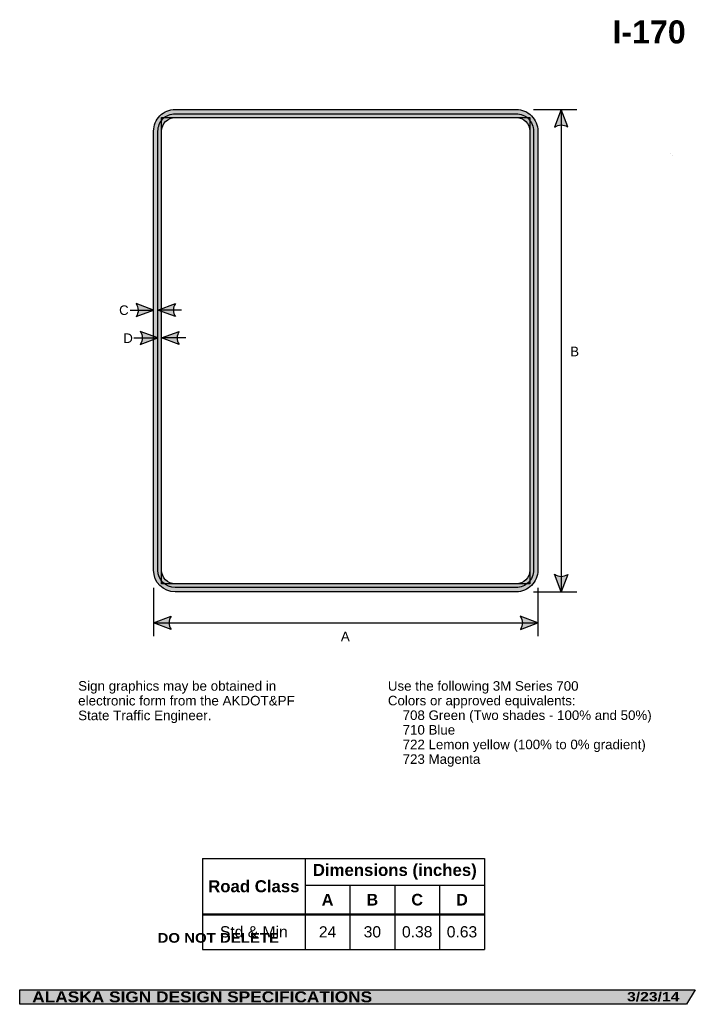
# Model space of a CAD drawing. Header units: feet. Extents: x 3.7 to 45.9, y 0.2 to 61.7.
import ezdxf
from ezdxf.enums import TextEntityAlignment as Align

# ---------------------------------------------------------------- set-up
doc = ezdxf.new("R2010")
doc.units = ezdxf.units.FT
doc.header["$MEASUREMENT"] = 0
doc.header["$XCLIPFRAME"] = 2
doc.layers.add('Sign', color=7, linetype='Continuous')
doc.styles.add('ARIAL', font='arial.ttf')
doc.styles.add('ARIAL B', font='arialbd.ttf')
doc.styles.add('ARIAL BLACK B', font='ariblk.ttf')
doc.styles.add('ARIAL BLACK BI', font='ariblk.ttf')
picture_1 = doc.add_image_def('image1.jpg', size_in_pixel=(2241, 2909))

# ---------------------------------------------------------------- blocks, each defined once
blk = doc.blocks.new('*T2')
at = {"color": 0, "linetype": 'ByBlock', "lineweight": -2, "transparency": 16777216}
for p, q in [((0, 0), (17.61687852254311, 0)), ((0, 0), (0, -5.686889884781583)), ((6.416878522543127, 0), (6.416878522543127, -5.686889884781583)), ((17.61687852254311, 0), (17.61687852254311, -5.686889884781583)), ((6.416878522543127, -1.670204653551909), (17.61687852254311, -1.670204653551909)), ((9.216878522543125, -1.670204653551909), (9.216878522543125, -5.686889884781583)), ((12.01687852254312, -1.670204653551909), (12.01687852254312, -5.686889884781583)), ((14.81687852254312, -1.670204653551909), (14.81687852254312, -5.686889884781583)), ((0, -3.489272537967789), (17.61687852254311, -3.489272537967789)), ((0, -5.686889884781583), (17.61687852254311, -5.686889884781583))]:
    blk.add_line(p, q, dxfattribs=at)
at = {"color": 18, "transparency": 16777216, "attachment_point": 5}
for s, insert, char_height, width, style in [('Dimensions (inches)', (12.01687852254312, -0.8351023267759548), 0.75, 11.07999999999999, 'ARIAL B'), ('Road Class', (3.208439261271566, -1.744636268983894), 0.75, 6.296878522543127, 'ARIAL B'), ('A', (7.816878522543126, -2.579738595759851), 0.725, 2.679999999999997, 'ARIAL B'), ('B', (10.61687852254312, -2.579738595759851), 0.725, 2.679999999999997, 'ARIAL B'), ('C', (13.41687852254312, -2.579738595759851), 0.725, 2.679999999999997, 'ARIAL B'), ('D', (16.21687852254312, -2.579738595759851), 0.725, 2.679999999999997, 'ARIAL B'), ('Std & Min', (3.208439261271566, -4.588081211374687), 0.7, 6.296878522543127, 'ARIAL'), ('24', (7.816878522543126, -4.588081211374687), 0.7, 2.679999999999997, 'ARIAL'), ('30', (10.61687852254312, -4.588081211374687), 0.7, 2.679999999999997, 'ARIAL'), ('0.38', (13.41687852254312, -4.588081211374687), 0.7, 2.679999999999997, 'ARIAL'), ('0.63', (16.21687852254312, -4.588081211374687), 0.7, 2.679999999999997, 'ARIAL')]:
    blk.add_mtext(s, dxfattribs=dict(at, insert=insert, char_height=char_height, width=width, style=style))

msp = doc.modelspace()

# ---------------------------------------------------------------- hatches: boundary and pattern name
at = {"true_color": 0xffffff}
h = msp.add_hatch(color=7, dxfattribs=at)
h.dxf.hatch_style = 1
h.paths.add_polyline_path([(36.08080030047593, 54.70104493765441, 0.4142135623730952), (34.73024347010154, 56.05160176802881), (13.41962249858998, 56.05160176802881, 0.4142135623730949), (12.06906566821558, 54.70104493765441), (12.06906566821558, 27.27332547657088, 0.4142135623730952), (13.41962249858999, 25.92276864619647), (34.73024347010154, 25.92276864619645, 0.4142135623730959), (36.08080030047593, 27.27332547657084)])
h.paths.add_polyline_path([(12.33898373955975, 54.70104493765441, -0.4142135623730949), (13.41962249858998, 55.78168369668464), (34.73024347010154, 55.78168369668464, -0.4142135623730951), (35.81088222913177, 54.70104493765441), (35.81088222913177, 27.27332547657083, -0.4142135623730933), (34.73024347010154, 26.19268671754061), (13.41962249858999, 26.19268671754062, -0.4142135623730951), (12.33898373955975, 27.27332547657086)], flags=16)
h.paths.add_polyline_path([(12.57088222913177, 54.70104493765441, -0.414213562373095), (13.41962249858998, 55.54978520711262), (34.73024347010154, 55.54978520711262, -0.4142135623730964), (35.57898373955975, 54.70104493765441), (35.57898373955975, 27.27332547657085, -0.4142135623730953), (34.73024347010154, 26.42458520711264), (13.41962249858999, 26.42458520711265, -0.4142135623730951), (12.57088222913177, 27.27332547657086), (12.57088222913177, 43.43662298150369), (12.33898373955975, 43.52428132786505), (12.57088222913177, 43.61007984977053)], flags=0)
h.paths.add_polyline_path([(13.6694365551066, 42.19083270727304, 0.3075607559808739), (13.65940402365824, 41.37292156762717), (12.57088222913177, 41.78438617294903)], flags=0)
h = msp.add_hatch(color=256)
h.dxf.hatch_style = 1
edge = h.paths.add_edge_path()
edge.add_line((37.94440712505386, 54.96266970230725), (37.53402952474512, 56.05160176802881))
edge.add_line((37.53402952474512, 56.05160176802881), (37.12648637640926, 54.95345379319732))
edge.add_arc((37.54222926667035, 54.35610697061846), 0.7277811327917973, 56.4538654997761, 124.837238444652, ccw=False)
at = {"true_color": 0x0000e3}
h = msp.add_hatch(color=172, dxfattribs=at)
h.dxf.hatch_style = 1
h.paths.add_polyline_path([(12.33898373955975, 54.70104493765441), (12.33898373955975, 27.27332547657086, 0.4142135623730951), (13.41962249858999, 26.19268671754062), (34.73024347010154, 26.19268671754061, 0.4142135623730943), (35.81088222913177, 27.27332547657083), (35.81088222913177, 54.70104493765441, 0.4142135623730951), (34.73024347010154, 55.78168369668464), (13.41962249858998, 55.78168369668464, 0.4142135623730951)])
h.paths.add_polyline_path([(13.41962249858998, 55.54978520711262), (34.73024347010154, 55.54978520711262, -0.4142135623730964), (35.57898373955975, 54.70104493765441), (35.57898373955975, 27.27332547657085, -0.4142135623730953), (34.73024347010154, 26.42458520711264), (13.41962249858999, 26.42458520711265, -0.4142135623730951), (12.57088222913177, 27.27332547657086), (12.57088222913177, 54.70104493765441, -0.414213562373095)], flags=16)
h = msp.add_hatch(color=256)
h.dxf.hatch_style = 1
edge = h.paths.add_edge_path()
edge.add_line((10.9805438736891, 43.11267175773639), (12.06906566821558, 43.52413636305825))
edge.add_line((12.06906566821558, 43.52413636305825), (10.97051134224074, 43.93058289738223))
edge.add_arc((10.37357990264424, 43.5142438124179), 0.7277811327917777, -33.48892934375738, 34.89444360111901, ccw=False)
h = msp.add_hatch(color=256)
h.dxf.hatch_style = 1
edge = h.paths.add_edge_path()
edge.add_line((13.42750553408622, 43.11281672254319), (12.33898373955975, 43.52428132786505))
edge.add_line((12.33898373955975, 43.52428132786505), (13.43753806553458, 43.93072786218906))
edge.add_arc((14.0344695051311, 43.51438877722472), 0.7277811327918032, 145.105556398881, 213.4889293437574)
h = msp.add_hatch(color=256)
h.dxf.hatch_style = 1
edge = h.paths.add_edge_path()
edge.add_line((11.23901326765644, 41.37116621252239), (12.32753506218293, 41.78263081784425))
edge.add_line((12.32753506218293, 41.78263081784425), (11.22898073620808, 42.18907735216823))
edge.add_arc((10.63204929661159, 41.77273826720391), 0.7277811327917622, -33.488929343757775, 34.89444360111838, ccw=False)
h = msp.add_hatch(color=256)
h.dxf.hatch_style = 1
edge = h.paths.add_edge_path()
edge.add_line((13.65940402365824, 41.37292156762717), (12.57088222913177, 41.78438617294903))
edge.add_line((12.57088222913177, 41.78438617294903), (13.6694365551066, 42.19083270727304))
edge.add_arc((14.26636799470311, 41.7744936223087), 0.7277811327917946, 145.1055563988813, 213.4889293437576)
h = msp.add_hatch(color=256)
h.dxf.hatch_style = 1
edge = h.paths.add_edge_path()
edge.add_line((37.94440712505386, 27.01170071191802), (37.53402952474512, 25.92276864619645))
edge.add_line((37.53402952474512, 25.92276864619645), (37.12648637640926, 27.02091662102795))
edge.add_arc((37.54222926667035, 27.61826344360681), 0.7277811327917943, 235.1627615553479, 303.546134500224)
h = msp.add_hatch(color=256)
h.dxf.hatch_style = 1
edge = h.paths.add_edge_path()
edge.add_line((13.15758746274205, 23.58216739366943), (12.06906566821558, 23.99363199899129))
edge.add_line((12.06906566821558, 23.99363199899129), (13.16761999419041, 24.4000785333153))
edge.add_arc((13.76455143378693, 23.98373944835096), 0.7277811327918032, 145.105556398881, 213.4889293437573)
h = msp.add_hatch(color=256)
h.dxf.hatch_style = 1
edge = h.paths.add_edge_path()
edge.add_line((34.99227850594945, 23.58216739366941), (36.08080030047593, 23.99363199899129))
edge.add_line((36.08080030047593, 23.99363199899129), (34.98224597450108, 24.40007853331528))
edge.add_arc((34.38531453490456, 23.98373944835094), 0.727781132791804, -33.48892934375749, 34.89444360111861, ccw=False)
at = {"layer": 'Sign', "true_color": 0xffffff}
msp.add_hatch(color=7, dxfattribs=at).paths.add_polyline_path([(12.33898373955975, 43.52428132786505), (12.57088222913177, 43.61007984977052), (12.57088222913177, 43.43662298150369)])
at = {"layer": 'Sign', "true_color": 0x000000}
msp.add_hatch(color=18, dxfattribs=at).paths.add_polyline_path([(3.699686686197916, 1.066867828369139), (45.92097727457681, 1.066867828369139), (45.37503178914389, 0.1671574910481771), (3.701084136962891, 0.1671574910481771)], flags=0)

# ---------------------------------------------------------------- linework, layer by layer
for p, q in [((15.12324658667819, 9.278615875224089), (32.7401251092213, 9.278615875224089)), ((15.12324658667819, 5.818412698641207), (32.7401251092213, 5.818412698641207)), ((15.12324658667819, 5.76027397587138), (32.7401251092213, 5.76027397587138))]:
    msp.add_line(p, q)
msp.add_lwpolyline([(13.41962249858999, 56.05160176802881), (34.73024347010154, 56.05160176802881, -0.4142135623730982), (36.08080030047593, 54.70104493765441), (36.08080030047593, 27.27332547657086, -0.414213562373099), (34.73024347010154, 25.92276864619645), (13.41962249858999, 25.92276864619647, -0.4142135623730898), (12.06906566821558, 27.27332547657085), (12.06906566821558, 54.70104493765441, -0.4142135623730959)], format="xyb", close=True)
for points in [[(37.94440712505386, 54.96266970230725), (37.53402952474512, 56.05160176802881), (37.12648637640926, 54.95345379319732, -0.307560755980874), (37.94440712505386, 54.96266970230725, -4.141293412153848)], [(10.9805438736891, 43.11267175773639), (12.06906566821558, 43.52413636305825), (10.97051134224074, 43.93058289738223, -0.307560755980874), (10.9805438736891, 43.11267175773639, -4.141293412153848)], [(13.42750553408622, 43.11281672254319), (12.33898373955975, 43.52428132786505), (13.43753806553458, 43.93072786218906, 0.307560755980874), (13.42750553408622, 43.11281672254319, 4.141293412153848)], [(11.23901326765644, 41.37116621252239), (12.32753506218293, 41.78263081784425), (11.22898073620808, 42.18907735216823, -0.307560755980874), (11.23901326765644, 41.37116621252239, -4.141293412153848)], [(13.65940402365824, 41.37292156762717), (12.57088222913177, 41.78438617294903), (13.6694365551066, 42.19083270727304, 0.307560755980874), (13.65940402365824, 41.37292156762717, 4.141293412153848)], [(37.94440712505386, 27.01170071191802), (37.53402952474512, 25.92276864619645), (37.12648637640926, 27.02091662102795, 0.307560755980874), (37.94440712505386, 27.01170071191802, 4.141293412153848)], [(13.15758746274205, 23.58216739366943), (12.06906566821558, 23.99363199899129), (13.16761999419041, 24.4000785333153, 0.307560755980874), (13.15758746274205, 23.58216739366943, 4.141293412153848)], [(34.99227850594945, 23.58216739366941), (36.08080030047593, 23.99363199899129), (34.98224597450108, 24.40007853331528, -0.307560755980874), (34.99227850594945, 23.58216739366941, -4.141293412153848)]]:
    msp.add_lwpolyline(points, format="xyb")
at = {"color": 172, "true_color": 0x0000dd}
msp.add_lwpolyline([(13.41962249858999, 55.78168369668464), (34.73024347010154, 55.78168369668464, -0.4142135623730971), (35.81088222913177, 54.70104493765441), (35.81088222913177, 27.27332547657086, -0.4142135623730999), (34.73024347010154, 26.19268671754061), (13.41962249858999, 26.19268671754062, -0.4142135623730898), (12.33898373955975, 27.27332547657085), (12.33898373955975, 54.70104493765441, -0.4142135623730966)], format="xyb", close=True, dxfattribs=at)
at = {"color": 172, "true_color": 0x0000e3}
msp.add_lwpolyline([(13.41962249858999, 55.54978520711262), (34.73024347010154, 55.54978520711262, -0.4142135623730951), (35.57898373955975, 54.70104493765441), (35.57898373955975, 27.27332547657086, -0.4142135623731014), (34.73024347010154, 26.42458520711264), (13.41962249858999, 26.42458520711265, -0.4142135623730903), (12.57088222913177, 27.27332547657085), (12.57088222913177, 54.70104493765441, -0.4142135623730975)], format="xyb", close=True, dxfattribs=at)
at = {"layer": 'Sign', "color": 18, "lineweight": -3, "true_color": 0x000000}
for p, q in [((35.81816852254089, 56.05160176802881), (38.5119309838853, 56.05160176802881)), ((37.53402952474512, 56.05160176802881), (37.53402952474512, 25.92276864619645)), ((10.59801871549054, 43.52409284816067), (12.06906566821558, 43.52413636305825)), ((13.82029985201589, 43.52428132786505), (12.33898373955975, 43.52428132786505)), ((10.82985694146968, 41.78350849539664), (12.33898373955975, 41.78350849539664)), ((14.07320410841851, 41.78350849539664), (12.57088222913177, 41.78350849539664)), ((12.06906566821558, 26.17726643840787), (12.06906566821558, 23.16025288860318)), ((35.81816852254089, 25.92276864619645), (38.5119309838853, 25.92276864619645)), ((36.08080030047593, 26.17726643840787), (36.08080030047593, 23.16025288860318)), ((12.06906566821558, 23.99363199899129), (36.08080030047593, 23.99363199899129))]:
    msp.add_line(p, q, dxfattribs=at)
at = {"layer": 'Sign'}
for p, q in [((44.37549209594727, 53.28188578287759), (44.37549209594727, 53.28188578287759)), ((44.46973426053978, 53.15822728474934), (44.46973426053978, 53.15822728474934))]:
    msp.add_line(p, q, dxfattribs=at)
at = {"layer": 'Sign', "color": 250, "lineweight": -3, "true_color": 0x1f1a17}
for p, q in [((44.37549209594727, 53.28188578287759), (44.37549209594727, 53.28188578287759)), ((44.46973426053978, 53.15822728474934), (44.46973426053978, 53.15822728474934))]:
    msp.add_line(p, q, dxfattribs=at)
msp.add_lwpolyline([(3.699686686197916, 1.066867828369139), (45.92097727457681, 1.066867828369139), (45.37503178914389, 0.1671574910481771), (3.701084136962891, 0.1671574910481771)], close=True, dxfattribs=at)

# ---------------------------------------------------------------- block references
msp.add_blockref('*T2', (15.12324658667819, 9.278615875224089))

# ---------------------------------------------------------------- texts
at = {"attachment_point": 1, "line_spacing_factor": 0.9212283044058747, "style": 'ARIAL'}
for s, width, insert, char_height in [('Sign graphics may be obtained in electronic form from the AKDOT&PF State Traffic Engineer.', 13.63389287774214, (7.354607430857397, 20.35011270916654), 0.5992), ('Use the following 3M Series 700\\PColors or approved equivalents:\\P    708 Green (Two shades - 100% and 50%)\\P    710 Blue\\P    722 Lemon yellow (100% to 0% gradient)\\P    723 Magenta', 17.06446642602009, (26.70961754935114, 20.34536848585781), 0.5947)]:
    msp.add_mtext_dynamic_manual_height_columns(s, width=width, gutter_width=1, heights=[0], dxfattribs=dict(at, insert=insert, char_height=char_height))
at = {"layer": 'Sign', "color": 18, "true_color": 0x000000}
for s, height, style, p, p2 in [('I-170', 1.438363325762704, 'ARIAL B', (40.74178532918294, 60.17300348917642), (45.32178533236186, 60.17300348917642)), ('C', 0.5947261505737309, 'ARIAL', (9.9122022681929, 43.21848424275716), (10.51220225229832, 43.21848424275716)), ('D', 0.5947261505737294, 'ARIAL', (10.1720581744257, 41.46753056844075), (10.77205815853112, 41.46753056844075)), ('B', 0.5992069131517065, 'ARIAL', (38.09972115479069, 40.63434017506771), (38.65805447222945, 40.63434017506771)), ('A', 0.5978938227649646, 'ARIAL', (23.77000212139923, 22.83956909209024), (24.328335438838, 22.83956909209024))]:
    msp.add_text(s, height=height, dxfattribs=dict(at, style=style)).set_placement(p, p2, align=Align.ALIGNED)
at = {"layer": 'Sign', "color": 7, "true_color": 0xffffff}
for s, height, style, p, p2 in [('DO NOT DELETE', 0.6038403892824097, 'ARIAL BLACK B', (12.31559117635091, 4.012325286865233), (19.90725708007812, 4.012325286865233)), ('ALASKA SIGN DESIGN SPECIFICATIONS', 0.6851755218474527, 'ARIAL BLACK BI', (4.482469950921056, 0.2907179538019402), (25.72571539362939, 0.2907179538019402)), ('3/23/14', 0.5813515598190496, 'ARIAL BLACK BI', (41.65389251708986, 0.3521741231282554), (44.92468901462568, 0.3521741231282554))]:
    msp.add_text(s, height=height, dxfattribs=dict(at, style=style)).set_placement(p, p2, align=Align.ALIGNED)

# ---------------------------------------------------------------- pictures from other files: only their frames are drawn
image = msp.add_image(picture_1, insert=(12.57088222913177, 25.68340087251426), size_in_units=(23.00810151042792, 29.86638433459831))
image.set_boundary_path([(-0.5, -0.5), (2240.5, 2836.30829426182)])

doc.saveas('drawing.dxf')
